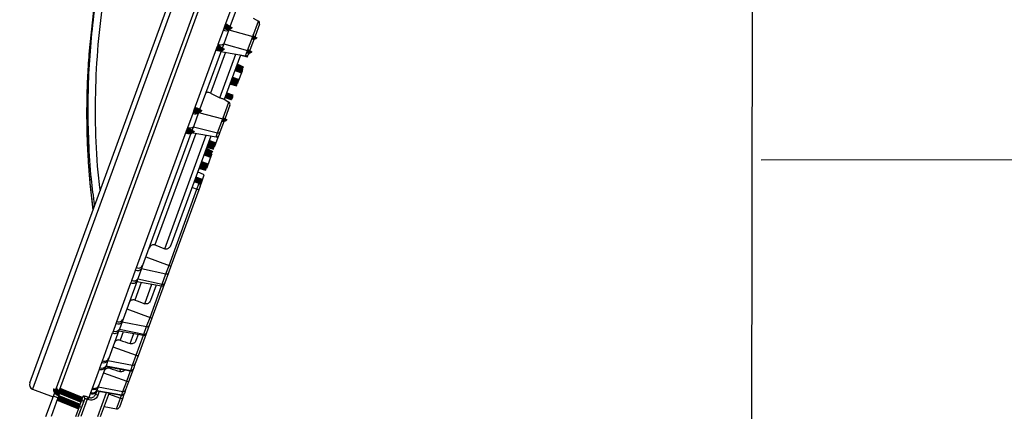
# Model space of a CAD drawing. Extents: x 0 to 361260, y 0 to 4201817.
# Tile 245 of 256: x 360068.1 to 360078.52, y 4201077.36 to 4201081.51. Entities that reach past the tile are written whole.
import ezdxf

# ---------------------------------------------------------------- set-up
doc = ezdxf.new("R2010")
doc.units = 0
doc.header["$LTSCALE"] = 0.5
doc.header["$MEASUREMENT"] = 0
doc.header["$PDMODE"] = 32
doc.header["$PDSIZE"] = 0.3
for name, pattern in [('K5LT32772', [0]), ('K5LT32773', [0]), ('K5LT_THIN', [0])]:
    doc.linetypes.add(name, pattern=pattern)
doc.layers.add('FORMAT', color=7, linetype='Continuous')
doc.layers.add("navro'z", color=7, linetype='Continuous')
doc.layers.add('СТРЕЧКА', color=5, linetype='Continuous', true_color=0x0000ff)
doc.styles.add('KDIMTEXTSTYLE', font='GOST_AU.SHX', dxfattribs={"width": 0.96, "oblique": 15, "height": 5})
doc.dimstyles.new('KDIMSTYLE (1.00)', dxfattribs={"dimtxt": 5, "dimasz": 1, "dimexe": 2, "dimexo": 0, "dimgap": 1, "dimtad": 1, "dimtxsty": 'KDIMTEXTSTYLE', "dimsah": 1, "dimcen": 0, "dimdle": 1, "dimadec": 0, "dimazin": 0, "dimtfac": 0.667, "dimtmove": 0, "dimatfit": 3, "dimfxl": 1, "dimtvp": 1, "dimtolj": 1, "dimtzin": 0, "dimarcsym": 0})

# ---------------------------------------------------------------- blocks, each defined once
blk = doc.blocks.new('KDIMARROW_01')
blk.add_hatch(color=0).paths.add_polyline_path([(-5, -0.6582624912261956), (0, 0), (-5, 0.658262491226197), (-4.5, 5.51091059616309e-16)])
at = {"color": 0, "linetype": 'K5LT_THIN', "lineweight": 18}
for p, q in [((-4.5, 5.51091059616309e-16), (-5, 0.658262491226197)), ((-5, 0.658262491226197), (0, 0)), ((0, 0), (-5, -0.6582624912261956)), ((-5, -0.6582624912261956), (-4.5, 5.51091059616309e-16))]:
    blk.add_line(p, q, dxfattribs=at)
at = {"layer": 'СТРЕЧКА', "color": 0, "linetype": 'K5LT_THIN', "lineweight": 18}
blk.add_line((0, 0), (-1, 0), dxfattribs=at)
blk = doc.blocks.new('*D379')
at = {"layer": 'Defpoints', "color": 0, "lineweight": 106, "transparency": 16777216}
for p in [(360073.7335709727, 4201092.62589181), (360059.7683697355, 4201083.523808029), (360051.6706215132, 4201077.314802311), (360068.1171673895, 4201077.284105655), (360068.1171673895, 4201077.284105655)]:
    blk.add_point(p, dxfattribs=at)
at = {"layer": 'FORMAT', "color": 0, "lineweight": -2, "transparency": 16777216}
blk.add_arc((360068.1171673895, 4201077.284105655), 10.42287426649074, 75.39228991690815, 174.3938309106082, dxfattribs=at)
for p, rotation in [((360071.700274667, 4201087.071733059), 342.6426751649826), ((360057.6943112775, 4201077.303559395), 267.1434456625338)]:
    blk.add_blockref('KDIMARROW_01', p, dxfattribs=dict(at, rotation=rotation))
at = {"layer": 'FORMAT', "color": 7, "transparency": 16777216, "insert": (360060.5816703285, 4201088.088775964), "char_height": 5, "attachment_point": 5, "rotation": 34.893060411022, "style": 'KDIMTEXTSTYLE'}
blk.add_mtext('\\A1;\\H3.5;\\W0.665;\\Q0;110°', dxfattribs=at)

msp = doc.modelspace()

# ---------------------------------------------------------------- linework, layer by layer
at = {"color": 7, "linetype": 'K5LT32772', "lineweight": 25, "transparency": 33554687}
for p, q in [((360068.2023127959, 4201077.665330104), (360073.6678661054, 4201092.595053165)), ((360068.4851791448, 4201077.613317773), (360073.9525115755, 4201092.547900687)), ((360070.2677023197, 4201081.438018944), (360070.5055931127, 4201082.087842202)), ((360070.562313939, 4201082.08759831), (360070.3259488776, 4201081.441942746)), ((360070.5685979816, 4201081.525749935), (360070.6240882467, 4201081.493574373)), ((360070.2536537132, 4201081.398366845), (360070.2677023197, 4201081.438018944)), ((360070.3259488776, 4201081.441942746), (360070.310506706, 4201081.39976086)), ((360070.5641421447, 4201081.329825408), (360070.6240882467, 4201081.493574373)), ((360070.6353628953, 4201081.46241671), (360070.5882040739, 4201081.333597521)), ((360070.1988811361, 4201081.248749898), (360070.2536537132, 4201081.398366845)), ((360070.310506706, 4201081.39976086), (360070.2560396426, 4201081.250978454)), ((360070.310506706, 4201081.39976086), (360070.5641421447, 4201081.329825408)), ((360070.5099903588, 4201081.181904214), (360070.5641421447, 4201081.329825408)), ((360070.5882040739, 4201081.333597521), (360070.5342253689, 4201081.186149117)), ((360069.9442677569, 4201080.554524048), (360070.1842337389, 4201081.2100159)), ((360070.2430156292, 4201081.215402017), (360070.0045886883, 4201080.564114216)), ((360070.2560396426, 4201081.250978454), (360070.2430156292, 4201081.215402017)), ((360070.2560396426, 4201081.250978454), (360070.5099903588, 4201081.181904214)), ((360070.2738426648, 4201081.162728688), (360070.1157963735, 4201080.731008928)), ((360070.2167045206, 4201080.680612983), (360070.3858884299, 4201081.142756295)), ((360070.2268023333, 4201081.171113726), (360070.4889345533, 4201081.124388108)), ((360070.4329287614, 4201081.134371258), (360070.261034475, 4201080.664824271)), ((360070.5070747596, 4201081.111984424), (360070.4321388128, 4201081.132213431)), ((360070.4889345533, 4201081.124388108), (360070.5099903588, 4201081.181904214)), ((360070.5070747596, 4201081.111984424), (360070.513603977, 4201081.129819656)), ((360070.513603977, 4201081.129819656), (360070.5105624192, 4201081.130934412)), ((360070.513603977, 4201081.129819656), (360070.5185409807, 4201081.14330559)), ((360070.5342253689, 4201081.186149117), (360070.5176610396, 4201081.140901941)), ((360070.4108395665, 4201080.84910806), (360070.4545599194, 4201080.968534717)), ((360070.4545599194, 4201080.968534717), (360070.4593890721, 4201080.981726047)), ((360070.4044078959, 4201080.831539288), (360070.4108395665, 4201080.84910806)), ((360070.3436443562, 4201080.665557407), (360070.2687084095, 4201080.685786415)), ((360070.3551105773, 4201080.696878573), (360070.2848258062, 4201080.729812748)), ((360070.3436443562, 4201080.665557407), (360070.3501735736, 4201080.683392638)), ((360070.3501735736, 4201080.683392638), (360070.3551105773, 4201080.696878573)), ((360070.2455281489, 4201080.459498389), (360070.310248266, 4201080.636288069)), ((360070.2599024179, 4201080.665480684), (360070.310248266, 4201080.636288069)), ((360070.3215229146, 4201080.605130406), (360070.2706084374, 4201080.466052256)), ((360069.8766145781, 4201080.368445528), (360069.9313871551, 4201080.518062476)), ((360069.9313871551, 4201080.518062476), (360069.9442677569, 4201080.554524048)), ((360069.9900377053, 4201080.524366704), (360069.935570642, 4201080.375584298)), ((360070.0045886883, 4201080.564114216), (360069.9900377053, 4201080.524366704)), ((360069.9900377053, 4201080.524366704), (360070.2455281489, 4201080.459498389)), ((360070.2706084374, 4201080.466052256), (360070.2166297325, 4201080.318603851)), ((360069.935570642, 4201080.375584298), (360069.9240513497, 4201080.344118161)), ((360069.935570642, 4201080.375584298), (360070.1913763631, 4201080.311577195)), ((360070.1913763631, 4201080.311577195), (360070.2455281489, 4201080.459498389)), ((360069.3331712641, 4201078.885250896), (360069.8632105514, 4201080.333107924)), ((360069.9240513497, 4201080.344118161), (360069.3974115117, 4201078.905547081)), ((360069.9600026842, 4201080.305442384), (360069.527638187, 4201079.124394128)), ((360069.6318347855, 4201079.082980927), (360070.0720484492, 4201080.285469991)), ((360070.1190887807, 4201080.277084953), (360069.6962499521, 4201079.122057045)), ((360069.9129623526, 4201080.313827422), (360070.1750945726, 4201080.267101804)), ((360070.1656939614, 4201080.179467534), (360070.203821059, 4201080.283615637)), ((360070.1750945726, 4201080.267101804), (360070.1913763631, 4201080.311577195)), ((360070.2166297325, 4201080.318603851), (360070.203821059, 4201080.283615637)), ((360070.1592622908, 4201080.161898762), (360070.1656939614, 4201080.179467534)), ((360070.0839787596, 4201079.956254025), (360070.1276991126, 4201080.075680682)), ((360070.1276991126, 4201080.075680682), (360070.1325282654, 4201080.088872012)), ((360070.0775470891, 4201079.938685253), (360070.0839787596, 4201079.956254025)), ((360070.050814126, 4201079.865661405), (360069.9805293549, 4201079.898595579)), ((360070.0241235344, 4201079.792753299), (360070.050814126, 4201079.865661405)), ((360069.9206129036, 4201079.734927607), (360069.973222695, 4201079.715667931)), ((360069.9471944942, 4201079.807537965), (360069.9964082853, 4201079.779001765)), ((360069.973222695, 4201079.715667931), (360069.9964082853, 4201079.779001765)), ((360070.0076829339, 4201079.747844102), (360069.9932232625, 4201079.708346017)), ((360070.0095227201, 4201079.752869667), (360070.0241235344, 4201079.792753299)), ((360069.6776433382, 4201078.908262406), (360069.973222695, 4201079.715667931)), ((360069.9932232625, 4201079.708346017), (360069.6976439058, 4201078.900940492)), ((360069.973222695, 4201079.715667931), (360069.9932232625, 4201079.708346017)), ((360069.3974115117, 4201078.905547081), (360069.3858414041, 4201078.873942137)), ((360069.431405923, 4201078.998406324), (360069.6776433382, 4201078.908262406)), ((360069.6448291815, 4201078.81862715), (360069.6776433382, 4201078.908262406)), ((360069.6976439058, 4201078.900940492), (360069.671829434, 4201078.830425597)), ((360069.6976439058, 4201078.900940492), (360069.6776433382, 4201078.908262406)), ((360069.2840656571, 4201078.749836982), (360069.323801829, 4201078.858380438)), ((360069.323801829, 4201078.858380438), (360069.3331712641, 4201078.885250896)), ((360069.3858414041, 4201078.873942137), (360069.346326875, 4201078.766004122)), ((360069.3858414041, 4201078.873942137), (360069.6448291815, 4201078.81862715)), ((360069.6055433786, 4201078.711313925), (360069.6448291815, 4201078.81862715)), ((360069.671829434, 4201078.830425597), (360069.632669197, 4201078.723455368)), ((360069.1244883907, 4201078.315212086), (360069.2742818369, 4201078.724388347)), ((360069.3388997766, 4201078.745716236), (360069.1900670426, 4201078.339164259)), ((360069.3359073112, 4201078.737542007), (360069.5980395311, 4201078.69081639)), ((360069.3388997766, 4201078.745716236), (360069.346326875, 4201078.766004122)), ((360069.346326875, 4201078.766004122), (360069.6055433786, 4201078.711313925)), ((360069.5420337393, 4201078.70079954), (360069.4825581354, 4201078.538335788)), ((360069.6267660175, 4201078.707330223), (360069.4962674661, 4201078.350859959)), ((360069.632669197, 4201078.723455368), (360069.6267660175, 4201078.707330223)), ((360069.2300294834, 4201078.448325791), (360069.4762668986, 4201078.358181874)), ((360069.0878134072, 4201078.213753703), (360069.1170184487, 4201078.293530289)), ((360069.1170184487, 4201078.293530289), (360069.1244883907, 4201078.315212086)), ((360069.1802114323, 4201078.312242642), (360069.1511692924, 4201078.232911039)), ((360069.1900670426, 4201078.339164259), (360069.1802114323, 4201078.312242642)), ((360069.1802114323, 4201078.312242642), (360069.4403894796, 4201078.260179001)), ((360069.4680431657, 4201078.273762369), (360069.4392614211, 4201078.195142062)), ((360069.4403894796, 4201078.260179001), (360069.4762668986, 4201078.358181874)), ((360069.4962674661, 4201078.350859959), (360069.4680431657, 4201078.273762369)), ((360069.4762668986, 4201078.358181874), (360069.4962674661, 4201078.350859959)), ((360068.9721845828, 4201077.899178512), (360069.0799368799, 4201078.193515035)), ((360069.1458012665, 4201078.218247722), (360069.0387400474, 4201077.925798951)), ((360069.1447866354, 4201078.215476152), (360069.4069188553, 4201078.168750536)), ((360069.1458012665, 4201078.218247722), (360069.1511692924, 4201078.232911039)), ((360069.1511692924, 4201078.232911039), (360069.4115154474, 4201078.181306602)), ((360069.3509130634, 4201078.178733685), (360069.3268939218, 4201078.113122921)), ((360069.4356453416, 4201078.185264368), (360069.3497969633, 4201077.950760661)), ((360069.4115154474, 4201078.181306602), (360069.4403894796, 4201078.260179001)), ((360069.4392614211, 4201078.195142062), (360069.4356453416, 4201078.185264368)), ((360069.0835589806, 4201078.048226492), (360069.3297963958, 4201077.958082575)), ((360068.9458976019, 4201077.826096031), (360068.9666152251, 4201077.882688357)), ((360068.9666152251, 4201077.882688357), (360068.9721845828, 4201077.899178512)), ((360069.0306471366, 4201077.903692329), (360069.0100450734, 4201077.847415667)), ((360069.0387400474, 4201077.925798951), (360069.0306471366, 4201077.903692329)), ((360069.0306471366, 4201077.903692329), (360069.2916909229, 4201077.853993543)), ((360069.2916909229, 4201077.853993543), (360069.3297963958, 4201077.958082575)), ((360069.3198198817, 4201077.868875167), (360069.2994025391, 4201077.813103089)), ((360069.3497969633, 4201077.950760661), (360069.3198198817, 4201077.868875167)), ((360069.3297963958, 4201077.958082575), (360069.3497969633, 4201077.950760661)), ((360068.8667360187, 4201077.611134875), (360068.9399273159, 4201077.811064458)), ((360069.0066896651, 4201077.838250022), (360068.9339677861, 4201077.639602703)), ((360068.9827194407, 4201077.772772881), (360069.2289568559, 4201077.682628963)), ((360069.006581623, 4201077.837954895), (360069.2687138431, 4201077.791229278)), ((360069.0066896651, 4201077.838250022), (360069.0100450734, 4201077.847415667)), ((360069.0100450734, 4201077.847415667), (360069.2712081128, 4201077.798042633)), ((360069.2974403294, 4201077.807743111), (360069.2489574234, 4201077.675307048)), ((360069.2712081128, 4201077.798042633), (360069.2916909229, 4201077.853993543)), ((360069.2994025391, 4201077.813103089), (360069.2974403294, 4201077.807743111)), ((360069.1893174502, 4201077.574349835), (360069.2289568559, 4201077.682628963)), ((360069.2489574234, 4201077.675307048), (360069.2177736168, 4201077.590125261)), ((360069.2289568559, 4201077.682628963), (360069.2489574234, 4201077.675307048)), ((360068.2325768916, 4201077.599358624), (360068.4501230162, 4201077.517558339)), ((360068.4525139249, 4201077.524089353), (360068.480664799, 4201077.600986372)), ((360068.480664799, 4201077.600986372), (360068.4851791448, 4201077.613317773)), ((360068.5167388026, 4201077.552942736), (360068.5009208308, 4201077.506368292)), ((360068.8301852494, 4201077.511292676), (360068.8456370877, 4201077.553500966)), ((360068.8497020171, 4201077.563327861), (360068.8630681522, 4201077.599838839)), ((360068.8630681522, 4201077.599838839), (360068.8667360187, 4201077.611134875)), ((360068.9130041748, 4201077.582338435), (360068.8986877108, 4201077.543231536)), ((360068.9228911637, 4201077.534371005), (360068.8986877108, 4201077.543231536)), ((360068.9129013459, 4201077.582057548), (360068.9143860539, 4201077.586113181)), ((360068.9129013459, 4201077.582057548), (360069.1750335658, 4201077.53533193)), ((360068.9276776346, 4201077.622420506), (360068.9143860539, 4201077.586113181)), ((360068.9143860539, 4201077.586113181), (360069.1761028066, 4201077.538252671)), ((360068.9339677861, 4201077.639602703), (360068.9276776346, 4201077.622420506)), ((360068.9276776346, 4201077.622420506), (360069.1893174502, 4201077.574349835)), ((360069.0417303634, 4201077.559093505), (360068.949763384, 4201077.307876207)), ((360069.0380778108, 4201077.549116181), (360069.1632979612, 4201077.503274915)), ((360069.1761028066, 4201077.538252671), (360069.1893174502, 4201077.574349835)), ((360069.2037600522, 4201077.551845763), (360069.1832985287, 4201077.495952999)), ((360069.2046012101, 4201077.554143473), (360069.2037600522, 4201077.551845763)), ((360069.2177736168, 4201077.590125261), (360069.2046012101, 4201077.554143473)), ((360068.3737550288, 4201077.308951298), (360068.4525139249, 4201077.524089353)), ((360068.5009208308, 4201077.506368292), (360068.4525139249, 4201077.524089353)), ((360068.716621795, 4201077.308311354), (360068.7841739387, 4201077.492837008)), ((360068.7278862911, 4201077.414056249), (360068.7549805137, 4201077.485450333)), ((360068.7549805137, 4201077.485450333), (360068.769511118, 4201077.525142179)), ((360068.8112126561, 4201077.491721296), (360068.8207422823, 4201077.515135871)), ((360068.820655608, 4201077.487878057), (360068.8112126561, 4201077.491721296)), ((360068.820655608, 4201077.487878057), (360068.8301852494, 4201077.511292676)), ((360068.8207422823, 4201077.515135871), (360068.8301852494, 4201077.511292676)), ((360069.1223913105, 4201077.391534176), (360069.1632979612, 4201077.503274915)), ((360069.1832985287, 4201077.495952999), (360069.1511177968, 4201077.408048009)), ((360069.1632979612, 4201077.503274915), (360069.1832985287, 4201077.495952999)), ((360068.752089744, 4201077.405195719), (360068.7278862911, 4201077.414056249)), ((360068.9890881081, 4201077.415295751), (360069.1223913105, 4201077.391534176))]:
    msp.add_line(p, q, dxfattribs=at)
at = {"color": 8, "linetype": 'K5LT32773', "lineweight": 25, "true_color": 0x808080, "transparency": 33554687}
for p, q in [((360073.7335709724, 4201092.625891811), (360068.2325768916, 4201077.599358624)), ((360073.9942169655, 4201092.552202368), (360068.5143301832, 4201077.583325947)), ((360069.3829476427, 4201078.72915697), (360069.3144076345, 4201078.541932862)), ((360069.4196207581, 4201078.503296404), (360069.4949934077, 4201078.709184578)), ((360069.4762668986, 4201078.358181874), (360069.5980395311, 4201078.69081639)), ((360069.5980395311, 4201078.69081639), (360069.6055433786, 4201078.711313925)), ((360069.1918269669, 4201078.207091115), (360069.1586970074, 4201078.116593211)), ((360069.2647745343, 4201078.08031796), (360069.3038727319, 4201078.187118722)), ((360069.3297963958, 4201077.958082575), (360069.4069188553, 4201078.168750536)), ((360069.4069188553, 4201078.168750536), (360069.4115154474, 4201078.181306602)), ((360069.0536219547, 4201077.829569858), (360069.0500816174, 4201077.819899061)), ((360069.1569503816, 4201077.785785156), (360069.1656677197, 4201077.809597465)), ((360069.2289568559, 4201077.682628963), (360069.2687138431, 4201077.791229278)), ((360069.2687138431, 4201077.791229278), (360069.2712081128, 4201077.798042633)), ((360068.9223349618, 4201077.307927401), (360069.0159645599, 4201077.563686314)), ((360068.9386671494, 4201077.577464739), (360068.9228911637, 4201077.534371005)), ((360068.5009208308, 4201077.506368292), (360068.4286118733, 4201077.30884891)), ((360068.8112126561, 4201077.491721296), (360068.7440502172, 4201077.30826016)), ((360069.1632979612, 4201077.503274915), (360069.1750335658, 4201077.53533193)), ((360069.1750335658, 4201077.53533193), (360069.1761028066, 4201077.538252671)), ((360068.6891933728, 4201077.308362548), (360068.7278862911, 4201077.414056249))]:
    msp.add_line(p, q, dxfattribs=at)
at = {"color": 7, "linetype": 'K5LT32772', "transparency": 33554687, "const_width": 0.06443582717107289}
for points in [[(360070.3259488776, 4201081.441942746), (360070.3233512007, 4201081.437857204), (360070.3189142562, 4201081.43464721), (360070.3128161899, 4201081.432441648), (360070.305301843, 4201081.431329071), (360070.2966729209, 4201081.43135415), (360070.2872758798, 4201081.432515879), (360070.2774880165, 4201081.434767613), (360070.2677023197, 4201081.438018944)], [(360070.5882040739, 4201081.333597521), (360070.5871202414, 4201081.331775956), (360070.5853339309, 4201081.330278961), (360070.5828994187, 4201081.329152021), (360070.579890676, 4201081.328429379), (360070.576399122, 4201081.32813299), (360070.5725308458, 4201081.328271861), (360070.5684033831, 4201081.328841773), (360070.5641421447, 4201081.329825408)], [(360070.2430156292, 4201081.215402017), (360070.2403111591, 4201081.211024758), (360070.2357717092, 4201081.20753476), (360070.2295795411, 4201081.205072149), (360070.221983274, 4201081.203735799), (360070.2132879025, 4201081.203579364), (360070.2038425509, 4201081.204609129), (360070.1940264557, 4201081.206783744), (360070.1842337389, 4201081.2100159)], [(360070.5342253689, 4201081.186149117), (360070.5331110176, 4201081.184244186), (360070.5312951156, 4201081.182666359), (360070.5288328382, 4201081.181463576), (360070.5257990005, 4201081.180672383), (360070.522285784, 4201081.180316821), (360070.518399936, 4201081.180407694), (360070.5142595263, 4201081.180942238), (360070.5099903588, 4201081.181904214)], [(360070.4545599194, 4201080.968534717), (360070.4372321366, 4201080.974918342), (360070.4096179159, 4201080.985091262), (360070.3820036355, 4201080.99526402)], [(360070.4593890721, 4201080.981726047), (360070.4426040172, 4201080.989592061), (360070.4158546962, 4201081.002127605), (360070.3891053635, 4201081.014663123)], [(360070.4044078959, 4201080.831539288), (360070.389106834, 4201080.835669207), (360070.3592889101, 4201080.843717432), (360070.3294709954, 4201080.85176569)], [(360070.4108395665, 4201080.84910806), (360070.396004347, 4201080.854510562), (360070.3670943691, 4201080.865038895), (360070.338184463, 4201080.875567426)], [(360070.3501735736, 4201080.683392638), (360070.3361751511, 4201080.688523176), (360070.3068740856, 4201080.699262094), (360070.2775729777, 4201080.710000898)], [(360070.0045886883, 4201080.564114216), (360070.0015771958, 4201080.558898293), (360069.9967430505, 4201080.554603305), (360069.9902803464, 4201080.551401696), (360069.9824485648, 4201080.549422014), (360069.9735621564, 4201080.548743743), (360069.9639779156, 4201080.549394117), (360069.9540806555, 4201080.551347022), (360069.9442677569, 4201080.554524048)], [(360070.2706084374, 4201080.466052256), (360070.2693450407, 4201080.463740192), (360070.267384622, 4201080.461767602), (360070.2647867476, 4201080.460194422), (360070.2616303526, 4201080.459068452), (360070.2580113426, 4201080.458423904), (360070.2540396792, 4201080.458280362), (360070.2498360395, 4201080.458642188), (360070.2455281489, 4201080.459498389)], [(360069.9240513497, 4201080.344118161), (360069.9209361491, 4201080.338618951), (360069.9160024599, 4201080.334052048), (360069.9094483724, 4201080.330600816), (360069.9015370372, 4201080.328403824), (360069.8925860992, 4201080.327549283), (360069.8829549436, 4201080.328071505), (360069.8730302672, 4201080.32994952), (360069.8632105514, 4201080.333107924)], [(360070.1325282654, 4201080.088872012), (360070.1157432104, 4201080.096738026), (360070.0889938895, 4201080.10927357), (360070.0622445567, 4201080.121809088)], [(360070.1592622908, 4201080.161898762), (360070.1439612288, 4201080.166028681), (360070.1141433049, 4201080.174076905), (360070.0843253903, 4201080.182125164)], [(360070.1656939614, 4201080.179467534), (360070.1508587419, 4201080.184870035), (360070.1219487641, 4201080.19539837), (360070.0930388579, 4201080.2059269)], [(360070.1276991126, 4201080.075680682), (360070.1103713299, 4201080.082064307), (360070.0827571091, 4201080.092237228), (360070.0551428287, 4201080.102409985)], [(360070.0775470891, 4201079.938685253), (360070.0622460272, 4201079.942815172), (360070.0324281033, 4201079.950863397), (360070.0026101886, 4201079.958911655)], [(360070.0839787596, 4201079.956254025), (360070.0691435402, 4201079.961656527), (360070.0402335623, 4201079.972184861), (360070.0113236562, 4201079.982713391)], [(360070.0241235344, 4201079.792753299), (360069.9925626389, 4201079.804313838), (360069.9515180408, 4201079.81934818)], [(360068.5167388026, 4201077.552942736), (360068.5077095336, 4201077.557049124), (360068.4994779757, 4201077.562134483), (360068.4923515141, 4201077.568008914), (360068.4865962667, 4201077.574453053), (360068.4824271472, 4201077.581226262), (360068.4799998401, 4201077.588075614), (360068.4794049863, 4201077.594745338), (360068.480664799, 4201077.600986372)], [(360068.5143301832, 4201077.583325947), (360068.6226515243, 4201077.539270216), (360068.7549805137, 4201077.485450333)], [(360068.7278862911, 4201077.414056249), (360068.7018264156, 4201077.424655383), (360068.5009208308, 4201077.506368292)]]:
    msp.add_lwpolyline(points, dxfattribs=at)
at = {"color": 7, "linetype": 'K5LT32772', "lineweight": 25, "transparency": 33554687}
for centre, radius, start, end in [((360070.6111594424, 4201081.47127724), 0.02577433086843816, 339.8930604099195, 59.89306040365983), ((360070.2809403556, 4201081.445551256), 0.05450623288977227, 239.9592978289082, 302.8498819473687), ((360070.2256938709, 4201081.295172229), 0.05360928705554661, 239.9900140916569, 304.4755414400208), ((360070.4934575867, 4201081.149762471), 0.02577433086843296, 259.8930604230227, 339.8930604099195), ((360070.2973194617, 4201080.613990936), 0.02577433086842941, 339.8930604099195, 59.89306040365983), ((360069.9563041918, 4201080.562226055), 0.05070779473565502, 240.568362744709, 311.7017393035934), ((360069.9012049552, 4201080.412379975), 0.05034801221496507, 240.7639956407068, 313.0442455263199), ((360070.1796176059, 4201080.292476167), 0.02577433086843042, 259.8930604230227, 339.8930604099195), ((360070.1997475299, 4201080.330384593), 0.0205862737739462, 246.0061693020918, 325.0918841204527), ((360069.983479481, 4201079.756704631), 0.02577433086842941, 339.8930604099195, 59.89306040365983), ((360069.3551369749, 4201078.927539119), 0.04765276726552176, 242.5513464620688, 332.5156693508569), ((360069.3456446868, 4201078.902746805), 0.04945184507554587, 243.7876303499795, 324.3748984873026), ((360069.6514672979, 4201078.840229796), 0.02259953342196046, 252.9187199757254, 334.2895713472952), ((360069.2959913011, 4201078.767166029), 0.04797114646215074, 243.0924294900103, 333.439697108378), ((360069.3057304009, 4201078.794374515), 0.04952729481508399, 244.0599557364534, 325.0526544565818), ((360069.6025625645, 4201078.716190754), 0.02577433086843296, 259.8930604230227, 339.8930604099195), ((360069.6120435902, 4201078.73316378), 0.02279624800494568, 253.4325483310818, 334.7937727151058), ((360069.1379409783, 4201078.338933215), 0.04999177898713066, 245.2588534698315, 327.7307085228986), ((360069.145533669, 4201078.359342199), 0.04889141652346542, 244.5039198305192, 335.6248608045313), ((360069.4462842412, 4201078.283119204), 0.02368546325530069, 255.5889448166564, 336.7311875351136), ((360069.1007802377, 4201078.238074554), 0.0491934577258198, 244.9314792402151, 336.23176516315), ((360069.1086064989, 4201078.259330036), 0.05009545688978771, 245.4763124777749, 328.1718619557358), ((360069.4114418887, 4201078.194124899), 0.02577433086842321, 259.8930604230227, 339.8930604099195), ((360069.4172998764, 4201078.204445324), 0.02385078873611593, 255.9643432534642, 337.0417067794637), ((360068.9868693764, 4201077.929046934), 0.05059000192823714, 246.3993907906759, 329.9220213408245), ((360068.9925294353, 4201077.944823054), 0.04997336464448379, 245.9763356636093, 337.6238892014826), ((360069.2970024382, 4201077.877979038), 0.02456656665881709, 257.5135278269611, 338.2486263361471), ((360068.960119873, 4201077.857045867), 0.0502198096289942, 246.2915068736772, 338.0207054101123), ((360068.9660591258, 4201077.872597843), 0.05068437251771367, 246.5601688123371, 330.2086449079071), ((360069.2732368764, 4201077.816603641), 0.02577433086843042, 259.8930604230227, 339.8930604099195), ((360069.2764363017, 4201077.822176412), 0.02469358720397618, 257.7766834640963, 338.4423989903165), ((360068.2507197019, 4201077.647609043), 0.05154866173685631, 159.8930604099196, 249.3930604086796), ((360068.5337323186, 4201077.631346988), 0.0517925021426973, 200.3714356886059, 247.9996151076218), ((360068.8653755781, 4201077.60049668), 0.05097259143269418, 247.217292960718, 339.130817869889), ((360068.8694305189, 4201077.610528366), 0.05115761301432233, 247.3164249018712, 331.493778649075), ((360068.8828571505, 4201077.646939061), 0.05108850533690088, 247.2104544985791, 331.319617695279), ((360068.8865773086, 4201077.657899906), 0.05080004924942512, 247.0096434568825, 338.8886992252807), ((360069.1795565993, 4201077.560706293), 0.02577433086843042, 259.8930604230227, 339.8930604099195), ((360069.1809342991, 4201077.563087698), 0.02530062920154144, 258.9909914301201, 339.297362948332), ((360069.1942050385, 4201077.599086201), 0.02521460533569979, 258.8230575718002, 339.1828436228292), ((360068.7455047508, 4201077.461670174), 0.02559855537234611, 340.244887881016, 68.27402902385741), ((360068.7601272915, 4201077.501402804), 0.02552673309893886, 340.3932964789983, 68.4318398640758), ((360069.1269143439, 4201077.416908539), 0.02577433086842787, 259.8930604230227, 339.8930604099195)]:
    msp.add_arc(centre, radius, start, end, dxfattribs=at)
for centre, major_axis, ratio, start_param, end_param in [((360078.4056290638, 4201082.395336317), (38.16754937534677, -13.97258173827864), 0.1530912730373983, 4.533993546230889, 4.53679493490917), ((360071.9558656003, 4201084.756500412), (41.36774700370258, -15.14412729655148), 0.1530912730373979, 4.704578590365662, 4.707122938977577), ((360065.5061021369, 4201087.117664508), (44.56794463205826, -16.31567285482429), 0.153091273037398, -1.432891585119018, -1.43050695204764), ((360059.0563386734, 4201089.478828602), (47.76814226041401, -17.4872184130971), 0.1530912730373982, -1.304374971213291, -1.302090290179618)]:
    msp.add_ellipse(centre, major_axis=major_axis, ratio=ratio, start_param=start_param, end_param=end_param, dxfattribs=at)
at = {"color": 8, "linetype": 'K5LT32773', "lineweight": 25, "true_color": 0x808080, "transparency": 33554687}
for points, knots in [([(360068.8910886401, 4201079.546792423), (360068.8782774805, 4201079.638700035), (360068.8474020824, 4201079.860200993), (360068.8256439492, 4201080.214609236), (360068.8175181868, 4201080.602357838), (360068.8293171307, 4201080.985161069), (360068.8582311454, 4201081.361622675), (360068.9043088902, 4201081.738632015), (360068.967625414, 4201082.115337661), (360069.0460475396, 4201082.491520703), (360069.1102912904, 4201082.739472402), (360069.1424078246, 4201082.863427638)], [0, 0, 0, 0, 0.08310904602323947, 0.2002960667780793, 0.3177872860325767, 0.430470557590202, 0.5432175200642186, 0.6559096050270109, 0.7705828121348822, 0.8853104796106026, 1, 1, 1, 1]), ([(360069.2149216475, 4201082.843984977), (360069.1736681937, 4201082.682752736), (360069.0911371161, 4201082.360193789), (360068.9985068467, 4201081.869277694), (360068.9314722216, 4201081.369041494), (360068.895106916, 4201080.860017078), (360068.8939824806, 4201080.344784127), (360068.9116482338, 4201079.956412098), (360068.94045632, 4201079.742081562), (360068.9463980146, 4201079.697875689)], [0, 0, 0, 0, 0.1571250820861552, 0.3143422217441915, 0.4714199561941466, 0.6335286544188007, 0.7958002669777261, 0.9578836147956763, 1, 1, 1, 1]), ([(360068.9299909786, 4201081.936989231), (360068.9292277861, 4201081.933144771), (360068.8946421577, 4201081.758925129), (360068.8515902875, 4201081.407801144), (360068.808159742, 4201080.884773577), (360068.8020844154, 4201080.414078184), (360068.8205637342, 4201080.000615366), (360068.8435979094, 4201079.714420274), (360068.867201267, 4201079.548309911), (360068.8740358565, 4201079.500210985)], [0, 0, 0, 0, 0.004805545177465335, 0.2177731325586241, 0.4330087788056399, 0.6482339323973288, 0.7942973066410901, 0.9404367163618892, 1, 1, 1, 1])]:
    msp.add_open_spline(points, degree=3, knots=knots, dxfattribs=at)
at = {"color": 7, "linetype": 'K5LT32772', "lineweight": 25, "transparency": 33554687}
for points, knots in [([(360068.9233873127, 4201081.894708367), (360068.9184544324, 4201081.866777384), (360068.8977428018, 4201081.74950387), (360068.8697286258, 4201081.543109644), (360068.839803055, 4201081.277383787), (360068.8192165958, 4201081.015498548), (360068.8071072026, 4201080.757607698), (360068.803515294, 4201080.502463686), (360068.8080518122, 4201080.248741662), (360068.8209070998, 4201079.995553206), (360068.8412515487, 4201079.743810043), (360068.8616684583, 4201079.577107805), (360068.871825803, 4201079.494173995)], [0, 0, 0, 0, 0.0353031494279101, 0.1482269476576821, 0.2591671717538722, 0.3681301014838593, 0.4751425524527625, 0.5804766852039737, 0.6856974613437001, 0.7909578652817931, 0.8960022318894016, 1, 1, 1, 1]), ([(360070.1842337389, 4201081.2100159), (360070.1871995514, 4201081.217784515), (360070.1921169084, 4201081.230664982), (360070.1969593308, 4201081.243611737), (360070.1988811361, 4201081.248749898)], [0, 0, 0, 0, 0.6031314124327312, 1, 1, 1, 1]), ([(360070.1157963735, 4201080.731008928), (360070.1104482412, 4201080.733360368), (360070.0997516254, 4201080.738063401), (360070.084909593, 4201080.740417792), (360070.0730062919, 4201080.738002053), (360070.0664627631, 4201080.732039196), (360070.064368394, 4201080.727167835), (360070.0637747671, 4201080.725787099)], [0, 0, 0, 0, 0.2337567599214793, 0.4675288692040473, 0.6988017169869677, 0.9146285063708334, 1, 1, 1, 1]), ([(360070.1157963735, 4201080.731008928), (360070.1210193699, 4201080.728427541), (360070.1547435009, 4201080.711759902), (360070.1883244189, 4201080.694879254), (360070.2167045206, 4201080.680612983)], [0, 0, 0, 0, 0.1548741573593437, 1, 1, 1, 1]), ([(360070.2599024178, 4201080.665480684), (360070.258169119, 4201080.666104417), (360070.2546955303, 4201080.667354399), (360070.2414819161, 4201080.670503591), (360070.2277527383, 4201080.675290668), (360070.2194328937, 4201080.679298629), (360070.2167045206, 4201080.680612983)], [0, 0, 0, 0, 0.2978808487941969, 0.596963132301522, 0.8678298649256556, 1, 1, 1, 1]), ([(360069.8632105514, 4201080.333107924), (360069.8659255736, 4201080.34019148), (360069.8704271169, 4201080.351936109), (360069.8748566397, 4201080.363754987), (360069.8766145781, 4201080.368445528)], [0, 0, 0, 0, 0.6031314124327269, 1, 1, 1, 1]), ([(360069.527638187, 4201079.124394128), (360069.5232513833, 4201079.125648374), (360069.5144799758, 4201079.128156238), (360069.5005869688, 4201079.125881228), (360069.4863743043, 4201079.118819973), (360069.4724033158, 4201079.105410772), (360069.4664381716, 4201079.092362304), (360069.4632437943, 4201079.085374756)], [0, 0, 0, 0, 0.1633380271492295, 0.3265941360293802, 0.4926750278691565, 0.7283238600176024, 1, 1, 1, 1]), ([(360069.6962499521, 4201079.122057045), (360069.6925120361, 4201079.114078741), (360069.6861011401, 4201079.100395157), (360069.6706822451, 4201079.08685109), (360069.6554304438, 4201079.080321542), (360069.6420346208, 4201079.079655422), (360069.634513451, 4201079.082107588), (360069.6318347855, 4201079.082980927)], [0, 0, 0, 0, 0.3103425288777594, 0.532268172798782, 0.714915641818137, 0.8984671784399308, 1, 1, 1, 1]), ([(360069.2742818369, 4201078.724388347), (360069.2762675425, 4201078.729479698), (360069.2795598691, 4201078.737921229), (360069.282785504, 4201078.746451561), (360069.2840656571, 4201078.749836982)], [0, 0, 0, 0, 0.6031314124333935, 1, 1, 1, 1]), ([(360069.3144076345, 4201078.541932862), (360069.3096167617, 4201078.543176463), (360069.300034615, 4201078.545663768), (360069.2850441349, 4201078.542925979), (360069.2713545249, 4201078.535617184), (360069.2591183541, 4201078.523558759), (360069.2541431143, 4201078.512718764), (360069.2514733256, 4201078.50690186)], [0, 0, 0, 0, 0.1856471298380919, 0.3713098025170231, 0.558330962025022, 0.7629937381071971, 1, 1, 1, 1]), ([(360069.4825581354, 4201078.538335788), (360069.4795632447, 4201078.531949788), (360069.4735580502, 4201078.519144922), (360069.4577281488, 4201078.505719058), (360069.4401099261, 4201078.499910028), (360069.42721528, 4201078.500766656), (360069.4209811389, 4201078.50284326), (360069.4196207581, 4201078.503296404)], [0, 0, 0, 0, 0.2611397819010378, 0.5236235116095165, 0.750880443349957, 0.9456384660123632, 1, 1, 1, 1]), ([(360069.0799368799, 4201078.193515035), (360069.0815386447, 4201078.197557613), (360069.0841943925, 4201078.204260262), (360069.0867851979, 4201078.211056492), (360069.0878134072, 4201078.213753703)], [0, 0, 0, 0, 0.6031314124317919, 1, 1, 1, 1]), ([(360069.1586970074, 4201078.116593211), (360069.1535771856, 4201078.117804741), (360069.1433351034, 4201078.120228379), (360069.1275023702, 4201078.117027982), (360069.1134535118, 4201078.109028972), (360069.102666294, 4201078.09745789), (360069.0984915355, 4201078.088084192), (360069.0965746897, 4201078.083780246)], [0, 0, 0, 0, 0.2029210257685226, 0.4059387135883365, 0.6082043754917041, 0.8201065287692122, 1, 1, 1, 1]), ([(360069.3268939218, 4201078.113122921), (360069.3241928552, 4201078.107402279), (360069.3187828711, 4201078.095944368), (360069.304400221, 4201078.083653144), (360069.2878531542, 4201078.077536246), (360069.2741841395, 4201078.077553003), (360069.2669325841, 4201078.07968383), (360069.2647745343, 4201078.08031796)], [0, 0, 0, 0, 0.2406774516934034, 0.482054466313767, 0.7057584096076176, 0.912434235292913, 1, 1, 1, 1]), ([(360068.9399273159, 4201077.811064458), (360068.9411454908, 4201077.81405922), (360068.9431652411, 4201077.819024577), (360068.9451213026, 4201077.824086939), (360068.9458976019, 4201077.826096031)], [0, 0, 0, 0, 0.6031314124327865, 1, 1, 1, 1]), ([(360069.0500816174, 4201077.819899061), (360069.0446952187, 4201077.821058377), (360069.033918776, 4201077.823377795), (360069.0174392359, 4201077.819719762), (360069.0031442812, 4201077.811108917), (360068.9933916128, 4201077.799826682), (360068.9897724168, 4201077.791451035), (360068.988364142, 4201077.788191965)], [0, 0, 0, 0, 0.21589076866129, 0.4319276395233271, 0.6454346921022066, 0.8620341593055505, 1, 1, 1, 1]), ([(360069.2096009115, 4201077.801766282), (360069.2055537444, 4201077.797660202), (360069.1974858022, 4201077.789474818), (360069.1813030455, 4201077.783549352), (360069.1673383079, 4201077.783017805), (360069.1595187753, 4201077.785100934), (360069.1569503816, 4201077.785785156)], [0, 0, 0, 0, 0.2918013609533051, 0.5816998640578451, 0.8626056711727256, 1, 1, 1, 1]), ([(360068.5143301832, 4201077.583325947), (360068.5143289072, 4201077.583322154), (360068.5140172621, 4201077.582396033), (360068.514694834, 4201077.579816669), (360068.5169970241, 4201077.57189524), (360068.5193992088, 4201077.563316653), (360068.5172160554, 4201077.554803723), (360068.5167388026, 4201077.552942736)], [0, 0, 0, 0, 0.001306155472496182, 0.3189928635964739, 0.3950078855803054, 0.8677444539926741, 1, 1, 1, 1]), ([(360068.8301852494, 4201077.511292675), (360068.8356911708, 4201077.509670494), (360068.846725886, 4201077.506419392), (360068.8642320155, 4201077.508983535), (360068.8799695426, 4201077.516856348), (360068.8921100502, 4201077.528833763), (360068.8966341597, 4201077.538736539), (360068.8986877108, 4201077.543231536)], [0, 0, 0, 0, 0.2025478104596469, 0.4059370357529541, 0.6123993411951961, 0.8240631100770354, 1, 1, 1, 1]), ([(360068.8456370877, 4201077.553500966), (360068.8464719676, 4201077.555448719), (360068.8478562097, 4201077.558678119), (360068.8491775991, 4201077.562006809), (360068.8497020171, 4201077.563327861)], [0, 0, 0, 0, 0.6031314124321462, 1, 1, 1, 1]), ([(360068.769511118, 4201077.525142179), (360068.7700704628, 4201077.525786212), (360068.7713870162, 4201077.527302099), (360068.7784540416, 4201077.527479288), (360068.7901066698, 4201077.525420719), (360068.804810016, 4201077.521267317), (360068.8154301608, 4201077.517180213), (360068.8207422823, 4201077.515135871)], [0, 0, 0, 0, 0.1575677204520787, 0.3708736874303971, 0.5810282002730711, 0.7904332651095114, 1, 1, 1, 1]), ([(360068.8112126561, 4201077.491721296), (360068.8085700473, 4201077.492787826), (360068.8032695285, 4201077.494927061), (360068.7956826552, 4201077.496455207), (360068.7895084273, 4201077.496489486), (360068.7855630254, 4201077.495167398), (360068.7845899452, 4201077.493534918), (360068.7841739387, 4201077.492837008)], [0, 0, 0, 0, 0.204782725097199, 0.4107511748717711, 0.6208308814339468, 0.8378994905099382, 1, 1, 1, 1]), ([(360068.9228911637, 4201077.534371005), (360068.9198561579, 4201077.527756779), (360068.9131556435, 4201077.513154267), (360068.8950388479, 4201077.495581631), (360068.8715392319, 4201077.484136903), (360068.8453983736, 4201077.480548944), (360068.8289039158, 4201077.485434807), (360068.820655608, 4201077.487878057)], [0, 0, 0, 0, 0.1739304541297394, 0.3839938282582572, 0.5903628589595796, 0.7951546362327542, 1, 1, 1, 1])]:
    msp.add_open_spline(points, degree=3, knots=knots, dxfattribs=at)
at = {"layer": "navro'z", "color": 1, "lineweight": 25, "transparency": 33554687}
msp.add_line((360075.8401378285, 4201072.689539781), (360075.8671233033, 4201087.147721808), dxfattribs=at)
at = {"layer": "navro'z", "color": 0, "lineweight": 25, "transparency": 33554687}
msp.add_line((360075.9485085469, 4201080.025830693), (360112.8532271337, 4201080.055667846), dxfattribs=at)

# ---------------------------------------------------------------- dimensions: what is measured, and where the dimension line sits
at = {"layer": 'FORMAT', "color": 7, "transparency": 33554687}
dim = msp.add_angular_dim_2l(base=(360059.7683697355, 4201083.523808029), line1=((360068.1171673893, 4201077.284105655), (360073.7335709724, 4201092.625891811)), line2=((360068.1171673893, 4201077.284105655), (360051.6706215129, 4201077.314802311)), dimstyle='KDIMSTYLE (1.00)', override={"dimpost": '\\H3.5;\\W0.665;\\Q0;<>', "dimblk1": 'KDIMARROW_01', "dimblk2": 'KDIMARROW_01', "dimclrt": 7, "dimtolj": 1}, dxfattribs=at)
dim.commit()
dim.dimension.update_dxf_attribs({"geometry": '*D379', "text_midpoint": (360062.1547982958, 4201085.833167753), "dimtype": 162})

doc.saveas('drawing.dxf')
